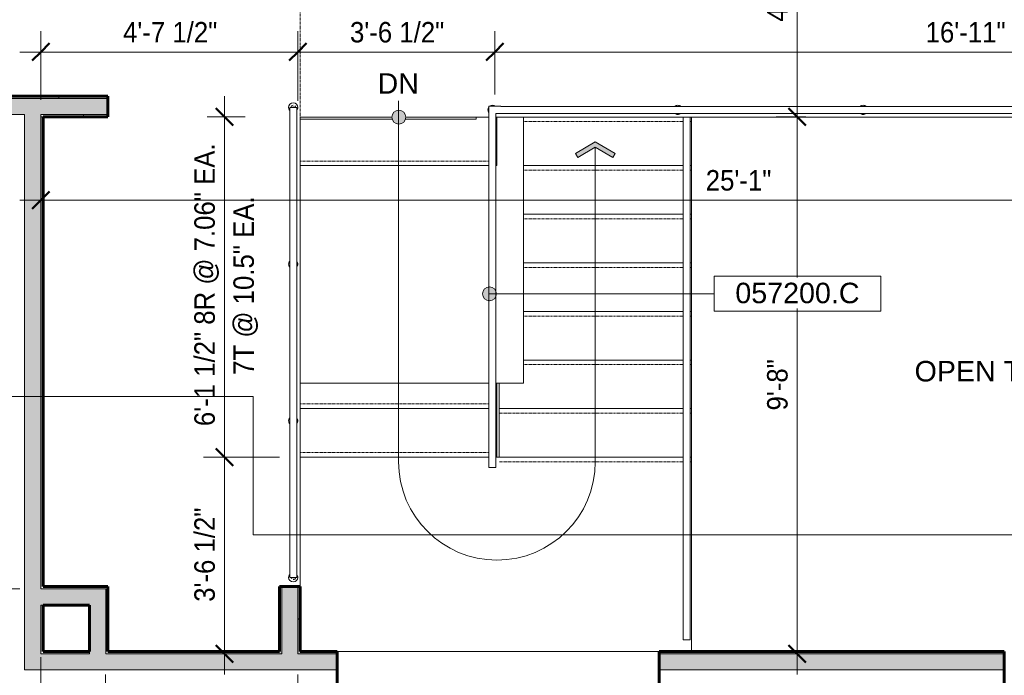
# Model space of a CAD drawing. Header units: inches. Extents: x -653 to 138, y -295 to 603.
# Tile 3 of 21: x -518 to -305, y -176 to -34. Entities that reach past the tile are written whole.
import ezdxf

# ---------------------------------------------------------------- set-up
doc = ezdxf.new("R2010")
doc.units = ezdxf.units.IN
doc.header["$MEASUREMENT"] = 0
for name, pattern in [('1B Hidden Short', [0.125, 0.09375, -0.03125]), ('3B Center Short', [0.59375, 0.375, -0.0625, 0.09375, -0.0625]), ('Overhead 1_16_', [0.101562, 0.0625, -0.039062])]:
    doc.linetypes.add(name, pattern=pattern)
for name, color, linetype, lineweight in [('A-ANNO-DIMS', 1, 'Continuous', 9), ('A-ANNO-DIMS-48', 1, 'Continuous', 9), ('A-ANNO-NOTE', 2, 'Continuous', 9), ('A-ANNO-SYMB', 6, 'Continuous', 9), ('A-ANNO-TEXT', 2, 'Continuous', 9), ('A-DETL', 5, 'Continuous', 9), ('A-DETL-GENF', 3, 'Continuous', 9), ('A-DETL-MBND', 5, 'Continuous', 9), ('A-FLOR-HRAL', 1, 'Continuous', 9), ('A-FLOR-OTLN', 6, 'Continuous', 18), ('A-FLOR-STRS', 2, 'Continuous', 9), ('A-WALL', 2, 'Continuous', 18), ('A-WALL-PATT', 2, 'Continuous', 60), ('I-WALL', 2, 'Continuous', 18)]:
    doc.layers.add(name, color=color, linetype=linetype, lineweight=lineweight)
doc.styles.add('Arial', font='arial.ttf', dxfattribs={"height": 4.425898})
doc.styles.add('Arial_1', font='arial.ttf', dxfattribs={"width": 0.9, "height": 4.425898})
doc.dimstyles.new('Linear_-_3_32__Arial_2', dxfattribs={"dimscale": 12, "dimtxt": 4.5, "dimasz": 0.3125, "dimexe": 0.375, "dimexo": 0.375, "dimgap": 0.0625, "dimtad": 1, "dimdec": 3, "dimrnd": 0.125, "dimzin": 3, "dimdsep": 46, "dimlunit": 4, "dimtxsty": 'Arial_1', "dimblk1": 'OBLIQUE', "dimblk2": 'OBLIQUE', "dimsah": 1, "dimcen": 0.09, "dimdle": 0.375, "dimazin": 0, "dimtfac": 1, "dimtdec": 3, "dimtix": 1, "dimtmove": 0, "dimatfit": 3, "dimfxl": 1, "dimtvp": 1, "dimfrac": 2, "dimtolj": 1, "dimtzin": 0, "dimarcsym": 2})
doc.dimstyles.new('Linear_-_3_32__Arial_2_1', dxfattribs={"dimscale": 12, "dimtxt": 4.5, "dimasz": 0.3125, "dimexe": 0.375, "dimexo": 0.375, "dimgap": 0.0625, "dimtad": 1, "dimdec": 3, "dimrnd": 0.125, "dimzin": 3, "dimdsep": 46, "dimlunit": 4, "dimtxsty": 'Arial_1', "dimblk1": 'OBLIQUE', "dimblk2": 'OBLIQUE', "dimsah": 1, "dimcen": 0.09, "dimdle": 0.375, "dimazin": 0, "dimtfac": 1, "dimtdec": 3, "dimtix": 1, "dimtmove": 1, "dimatfit": 3, "dimfxl": 1, "dimtvp": 1, "dimfrac": 2, "dimtolj": 1, "dimtzin": 0, "dimarcsym": 2})
doc.dimstyles.new('Linear_-_3_32__Arial_2_2', dxfattribs={"dimscale": 12, "dimtxt": 4.5, "dimasz": 0.1875, "dimexe": 0.375, "dimexo": 0.375, "dimgap": 0.0625, "dimtad": 1, "dimdec": 3, "dimrnd": 0.125, "dimzin": 3, "dimdsep": 46, "dimlunit": 4, "dimtxsty": 'Arial_1', "dimblk1": 'OBLIQUE', "dimblk2": 'OBLIQUE', "dimsah": 1, "dimcen": 0.09, "dimdle": 0.375, "dimazin": 0, "dimtfac": 1, "dimtdec": 3, "dimtix": 1, "dimtmove": 0, "dimatfit": 3, "dimfxl": 1, "dimtvp": 1, "dimfrac": 2, "dimtolj": 1, "dimtzin": 0, "dimarcsym": 2})
pattern_1 = [(0, (0, 0), (15.36, 3.84), [0.634, -10.886, 0.634, -10.886, -61.44]), (0, (0, 0), (15.36, 3.84), [-23.04, 0.634, -22.406, 0.634, -10.886, -26.88]), (0, (0, 0), (15.36, 3.84), [-57.6, 0.634, -7.046, 0.634, -18.566]), (120, (5.76, 1.92), (-11.005538, 11.38215), [0.634, -10.886, 0.634, -10.886, -61.44]), (120, (5.76, 1.92), (-11.005538, 11.38215), [-23.04, 0.634, -22.406, 0.634, -10.886, -26.88]), (120, (5.76, 1.92), (-11.005538, 11.38215), [-57.6, 0.634, -7.046, 0.634, -18.566]), (240, (7.68, 9.6), (-4.354462, -15.22215), [0.634, -10.886, 0.634, -10.886, -61.44]), (240, (7.68, 9.6), (-4.354462, -15.22215), [-23.04, 0.634, -22.406, 0.634, -10.886, -26.88]), (240, (7.68, 9.6), (-4.354462, -15.22215), [-57.6, 0.634, -7.046, 0.634, -18.566])]

# ---------------------------------------------------------------- blocks, each defined once
blk = doc.blocks.new('Railing - Post-Round-Core Mounting-1646273-Second Floor Plan')
at = {"layer": 'A-FLOR-HRAL'}
for radius, start, end in [(0.999976, 0, 180), (0.501495, 90, 178.01719008), (0.141713, 9.92324709, 170.07675291), (0.501495, 1.98280992, 45), (0.999976, 180, 220.25966122), (0.999976, 319.74033878, 360)]:
    blk.add_arc((0, -0.015625), radius, start, end, dxfattribs=at)
blk = doc.blocks.new('Railing - Post-Round-Core Mounting-V3-Second Floor Plan')
at = {"layer": 'A-FLOR-HRAL'}
for radius, start, end in [(0.999976, 139.7520567, 180), (0.999976, 0, 40.2479433), (0.999976, 180, 360), (0.501495, 180, 225), (0.141713, 180, 0), (0.501495, 270, 0)]:
    blk.add_arc((0, -0.015625), radius, start, end, dxfattribs=at)
blk = doc.blocks.new('Railing - Post-Round-Core Mounting-V4-Second Floor Plan')
at = {"layer": 'A-FLOR-HRAL'}
for start, end in [(139.7520567, 180), (0, 40.2479433), (180, 220.2479433), (319.7520567, 360)]:
    blk.add_arc((0, -0.015625), 0.999976, start, end, dxfattribs=at)
blk = doc.blocks.new('Railing - Railing-713493-Second Floor Plan')
at = {"layer": 'A-FLOR-HRAL'}
for p, q in [((-459.29, -52.92), (-459.29, -154.42)), ((-459.29, -52.92), (-457.79, -52.92)), ((-457.79, -154.42), (-457.79, -52.92)), ((-457.79, -154.42), (-459.29, -154.42))]:
    blk.add_line(p, q, dxfattribs=at)
at = {"rotation": 180}
for name, p in [('Railing - Post-Round-Core Mounting-V3-Second Floor Plan', (-458.54, -52.92)), ('Railing - Post-Round-Core Mounting-V4-Second Floor Plan', (-458.54, -86.75)), ('Railing - Post-Round-Core Mounting-V4-Second Floor Plan', (-458.54, -120.58)), ('Railing - Post-Round-Core Mounting-1646273-Second Floor Plan', (-458.54, -154.42))]:
    blk.add_blockref(name, p, dxfattribs=at)
blk = doc.blocks.new('Railing - Post-Round-Core Mounting-V5-Second Floor Plan')
at = {"layer": 'A-FLOR-HRAL'}
for start, end in [(142.00211005, 180), (56.77951584, 123.22048416), (180, 217.99788995)]:
    blk.add_arc((0, -0.015625), 0.999976, start, end, dxfattribs=at)
blk = doc.blocks.new('Railing - Post-Round-Core Mounting-V6-Second Floor Plan')
at = {"layer": 'A-FLOR-HRAL'}
for radius, start, end in [(0.999976, 139.7520567, 180), (0.999976, 0, 40.25360207), (0.999976, 180, 360), (0.501495, 180, 225), (0.141713, 180, 0), (0.501495, 270, 0)]:
    blk.add_arc((0, -0.015625), radius, start, end, dxfattribs=at)
blk = doc.blocks.new('Railing - Railing-894671-Second Floor Plan')
at = {"layer": 'A-FLOR-HRAL'}
for p, q in [((-215.54, -52.67), (-413.74, -52.67)), ((-215.54, -52.67), (-215.54, -54.17)), ((-413.74, -54.17), (-215.54, -54.17))]:
    blk.add_line(p, q, dxfattribs=at)
at = {"extrusion": (0, 0, -1), "zscale": -1, "rotation": 270}
for name, p in [('Railing - Post-Round-Core Mounting-V5-Second Floor Plan', (415.54, -53.42)), ('Railing - Post-Round-Core Mounting-V4-Second Floor Plan', (375.54, -53.42)), ('Railing - Post-Round-Core Mounting-V4-Second Floor Plan', (335.54, -53.42)), ('Railing - Post-Round-Core Mounting-V4-Second Floor Plan', (295.54, -53.42)), ('Railing - Post-Round-Core Mounting-V4-Second Floor Plan', (255.54, -53.42)), ('Railing - Post-Round-Core Mounting-V6-Second Floor Plan', (215.54, -53.42))]:
    blk.add_blockref(name, p, dxfattribs=at)
blk = doc.blocks.new('Railing - Railing-1626505-Second Floor Plan')
at = {"layer": 'A-FLOR-HRAL'}
for p, q in [((-416.32, -130.67), (-416.32, -56.92)), ((-414.82, -130.67), (-414.82, -56.92)), ((-414.82, -130.67), (-416.32, -130.67))]:
    blk.add_line(p, q, dxfattribs=at)
blk = doc.blocks.new('Railing - Railing-1626509-Second Floor Plan')
at = {"layer": 'A-FLOR-HRAL'}
for p, q in [((-374.34, -132.01), (-374.34, -167.92)), ((-372.84, -132.01), (-372.84, -167.92)), ((-372.84, -167.92), (-374.34, -167.92))]:
    blk.add_line(p, q, dxfattribs=at)
blk = doc.blocks.new('Railing - Railing-1627492-Second Floor Plan')
at = {"layer": 'A-FLOR-HRAL'}
for p, q in [((-374.34, -54.95), (-374.34, -127.3)), ((-372.84, -54.95), (-372.84, -127.3))]:
    blk.add_line(p, q, dxfattribs=at)
blk = doc.blocks.new('DIMBLOCK2-Second Floor Plan')
at = {"layer": 'A-ANNO-DIMS-48', "transparency": 16777216}
for p, q in [((-513.04, -171.64), (-513.04, -269.87)), ((-513.04, -265.37), (-513.04, -171.64)), ((-522.29, -180.23), (-522.29, -269.87)), ((-522.29, -265.37), (-522.29, -180.23)), ((-526.79, -265.37), (-513.04, -265.37))]:
    blk.add_line(p, q, dxfattribs=at)
at = {"layer": 'A-ANNO-DIMS-48', "lineweight": 50, "transparency": 16777216}
for p, q in [((-522.29, -265.37), (-520.41, -263.5)), ((-513.04, -265.37), (-511.16, -263.5)), ((-522.29, -265.37), (-524.16, -267.25)), ((-513.04, -265.37), (-514.91, -267.25))]:
    blk.add_line(p, q, dxfattribs=at)
at = {"layer": 'A-ANNO-DIMS-48', "transparency": 16777216}
blk.add_ellipse((-511.8, -265.37), major_axis=(5.86, 0), ratio=0.853868, start_param=1.570796, end_param=3.141593, dxfattribs=at)
at = {"layer": 'A-ANNO-DIMS-48', "color": 0, "transparency": 16777216, "insert": (-511.8, -258.09), "char_height": 4.426, "width": 16.9477, "attachment_point": 1, "line_spacing_factor": 0.938532, "style": 'Arial_1'}
blk.add_mtext('9 1/4"', dxfattribs=at)
blk = doc.blocks.new('_Oblique')
at = {"color": 0, "linetype": 'ByBlock', "lineweight": -2}
blk.add_line((-0.5, -0.5), (0.5, 0.5), dxfattribs=at)
blk = doc.blocks.new('DIMBLOCK3-Second Floor Plan')
at = {"layer": 'A-ANNO-DIMS-48', "transparency": 16777216}
for p, q in [((-513.04, -171.64), (-513.04, -269.87)), ((-513.04, -265.37), (-513.04, -171.64)), ((-414.29, -187.04), (-414.29, -269.87)), ((-513.04, -265.37), (-414.29, -265.37))]:
    blk.add_line(p, q, dxfattribs=at)
at = {"layer": 'A-ANNO-DIMS-48', "linetype": '3B Center Short', "transparency": 16777216}
blk.add_line((-414.29, -265.37), (-414.29, -187.04), dxfattribs=at)
at = {"layer": 'A-ANNO-DIMS-48', "lineweight": 50, "transparency": 16777216}
for p, q in [((-513.04, -265.37), (-511.16, -263.5)), ((-513.04, -265.37), (-514.91, -267.25)), ((-414.29, -265.37), (-415.41, -266.5)), ((-414.29, -265.37), (-413.16, -264.25))]:
    blk.add_line(p, q, dxfattribs=at)
at = {"layer": 'A-ANNO-DIMS-48', "color": 0, "transparency": 16777216, "insert": (-473.66, -258.88), "char_height": 4.426, "width": 24.0092, "attachment_point": 1, "line_spacing_factor": 0.938532, "style": 'Arial_1'}
blk.add_mtext('8\'-2 3/4"', dxfattribs=at)
blk = doc.blocks.new('DIMBLOCK9-Second Floor Plan')
at = {"layer": 'A-ANNO-DIMS-48', "transparency": 16777216}
for p, q in [((-212.04, -175.98), (-212.04, -282.72)), ((-212.04, -278.22), (-212.04, -175.98)), ((-522.29, -180.23), (-522.29, -282.72)), ((-522.29, -278.22), (-522.29, -180.23)), ((-526.79, -278.22), (-212.04, -278.22))]:
    blk.add_line(p, q, dxfattribs=at)
at = {"layer": 'A-ANNO-DIMS-48', "lineweight": 50, "transparency": 16777216}
for p, q in [((-522.29, -278.22), (-524.16, -280.09)), ((-522.29, -278.22), (-520.41, -276.34)), ((-212.04, -278.22), (-213.91, -280.09)), ((-212.04, -278.22), (-210.16, -276.34))]:
    blk.add_line(p, q, dxfattribs=at)
at = {"layer": 'A-ANNO-DIMS-48', "color": 0, "transparency": 16777216, "insert": (-380.21, -271.73), "char_height": 4.4259, "width": 31.32, "attachment_point": 1, "line_spacing_factor": 0.938532, "style": 'Arial_1'}
blk.add_mtext('25\'-10 1/4"', dxfattribs=at)
blk = doc.blocks.new('DIMBLOCK24-Second Floor Plan')
at = {"layer": 'A-ANNO-DIMS-48', "transparency": 16777216}
for p, q in [((-537.04, -60.23), (-537.04, -282.72)), ((-537.04, -278.22), (-537.04, -60.23)), ((-522.29, -180.23), (-522.29, -282.72)), ((-522.29, -278.22), (-522.29, -180.23)), ((-537.04, -278.22), (-517.79, -278.22))]:
    blk.add_line(p, q, dxfattribs=at)
at = {"layer": 'A-ANNO-DIMS-48', "lineweight": 50, "transparency": 16777216}
for p, q in [((-537.04, -278.22), (-538.91, -280.09)), ((-537.04, -278.22), (-535.16, -276.34)), ((-522.29, -278.22), (-524.16, -280.09)), ((-522.29, -278.22), (-520.41, -276.34))]:
    blk.add_line(p, q, dxfattribs=at)
at = {"layer": 'A-ANNO-DIMS-48', "color": 0, "transparency": 16777216, "insert": (-539.66, -271.73), "char_height": 4.426, "width": 24.0092, "attachment_point": 1, "line_spacing_factor": 0.938532, "style": 'Arial_1'}
blk.add_mtext('1\'-2 3/4"', dxfattribs=at)
blk = doc.blocks.new('DIMBLOCK25-Second Floor Plan')
at = {"layer": 'A-ANNO-DIMS-48', "transparency": 16777216}
for p, q in [((-513.04, -51.23), (-513.04, -36.4)), ((-457.54, -51.48), (-457.54, -36.4)), ((-517.54, -40.9), (-457.54, -40.9)), ((-513.04, -40.9), (-513.04, -51.23)), ((-457.54, -40.9), (-457.54, -51.48))]:
    blk.add_line(p, q, dxfattribs=at)
at = {"layer": 'A-ANNO-DIMS-48', "lineweight": 50, "transparency": 16777216}
for p, q in [((-513.04, -40.9), (-511.16, -39.02)), ((-457.54, -40.9), (-455.66, -39.02)), ((-513.04, -40.9), (-514.91, -42.77)), ((-457.54, -40.9), (-459.41, -42.77))]:
    blk.add_line(p, q, dxfattribs=at)
at = {"layer": 'A-ANNO-DIMS-48', "color": 0, "transparency": 16777216, "insert": (-495.29, -34.41), "char_height": 4.426, "width": 24.0092, "attachment_point": 1, "line_spacing_factor": 0.938532, "style": 'Arial_1'}
blk.add_mtext('4\'-7 1/2"', dxfattribs=at)
blk = doc.blocks.new('DIMBLOCK26-Second Floor Plan')
at = {"layer": 'A-ANNO-DIMS-48', "transparency": 16777216}
for p, q in [((-457.54, -51.48), (-457.54, -36.4)), ((-415.04, -50.11), (-415.04, -36.4)), ((-457.54, -40.9), (-415.04, -40.9)), ((-457.54, -40.9), (-457.54, -51.48)), ((-415.04, -40.9), (-415.04, -50.11))]:
    blk.add_line(p, q, dxfattribs=at)
at = {"layer": 'A-ANNO-DIMS-48', "lineweight": 50, "transparency": 16777216}
for p, q in [((-457.54, -40.9), (-455.66, -39.02)), ((-415.04, -40.9), (-413.16, -39.02)), ((-457.54, -40.9), (-459.41, -42.77)), ((-415.04, -40.9), (-416.91, -42.77))]:
    blk.add_line(p, q, dxfattribs=at)
at = {"layer": 'A-ANNO-DIMS-48', "color": 0, "transparency": 16777216, "insert": (-446.29, -34.41), "char_height": 4.426, "width": 24.0092, "attachment_point": 1, "line_spacing_factor": 0.938532, "style": 'Arial_1'}
blk.add_mtext('3\'-6 1/2"', dxfattribs=at)
blk = doc.blocks.new('DIMBLOCK27-Second Floor Plan')
at = {"layer": 'A-ANNO-DIMS-48', "transparency": 16777216}
for p, q in [((-415.04, -50.11), (-415.04, -36.4)), ((-212.04, -42.75), (-212.04, -36.4)), ((-415.04, -40.9), (-207.54, -40.9)), ((-415.04, -40.9), (-415.04, -50.11)), ((-212.04, -40.9), (-212.04, -42.75))]:
    blk.add_line(p, q, dxfattribs=at)
at = {"layer": 'A-ANNO-DIMS-48', "lineweight": 50, "transparency": 16777216}
for p, q in [((-415.04, -40.9), (-413.16, -39.02)), ((-212.04, -40.9), (-210.16, -39.02)), ((-415.04, -40.9), (-416.91, -42.77)), ((-212.04, -40.9), (-213.91, -42.77))]:
    blk.add_line(p, q, dxfattribs=at)
at = {"layer": 'A-ANNO-DIMS-48', "color": 0, "transparency": 16777216, "insert": (-322.02, -34.41), "char_height": 4.426, "width": 20.3538, "attachment_point": 1, "line_spacing_factor": 0.938532, "style": 'Arial_1'}
blk.add_mtext('16\'-11"', dxfattribs=at)
blk = doc.blocks.new('DIMBLOCK28-Second Floor Plan')
at = {"layer": 'A-ANNO-DIMS-48', "lineweight": 50, "transparency": 16777216}
for p, q in [((-349.76, -54.92), (-351.64, -53.04)), ((-349.76, -54.92), (-347.89, -56.79)), ((-349.76, -170.92), (-351.64, -169.04)), ((-349.76, -170.92), (-347.89, -172.79))]:
    blk.add_line(p, q, dxfattribs=at)
at = {"layer": 'A-ANNO-DIMS-48', "transparency": 16777216}
for p, q in [((-347.91, -54.92), (-354.26, -54.92)), ((-349.76, -175.42), (-349.76, -54.92)), ((-349.76, -54.92), (-347.91, -54.92)), ((-347.91, -170.92), (-354.26, -170.92)), ((-349.76, -170.92), (-347.91, -170.92))]:
    blk.add_line(p, q, dxfattribs=at)
at = {"layer": 'A-ANNO-DIMS-48', "color": 0, "transparency": 16777216, "insert": (-356.25, -118.35), "char_height": 4.426, "width": 13.0431, "attachment_point": 1, "rotation": 90, "line_spacing_factor": 0.938532, "style": 'Arial_1'}
blk.add_mtext('9\'-8"', dxfattribs=at)
blk = doc.blocks.new('DIMBLOCK29-Second Floor Plan')
at = {"layer": 'A-ANNO-DIMS-48', "lineweight": 50, "transparency": 16777216}
for p, q in [((-349.76, -2.92), (-351.64, -1.04)), ((-349.76, -2.92), (-347.89, -4.79)), ((-349.76, -54.92), (-351.64, -53.04)), ((-349.76, -54.92), (-347.89, -56.79))]:
    blk.add_line(p, q, dxfattribs=at)
at = {"layer": 'A-ANNO-DIMS-48', "transparency": 16777216}
for p, q in [((-347.91, -2.92), (-354.26, -2.92)), ((-349.76, -54.92), (-349.76, -2.92)), ((-349.76, -2.92), (-347.91, -2.92)), ((-347.91, -54.92), (-354.26, -54.92)), ((-349.76, -54.92), (-347.91, -54.92))]:
    blk.add_line(p, q, dxfattribs=at)
at = {"layer": 'A-ANNO-DIMS-48', "color": 0, "transparency": 16777216, "insert": (-356.25, -34.35), "char_height": 4.426, "width": 13.0431, "attachment_point": 1, "rotation": 90, "line_spacing_factor": 0.938532, "style": 'Arial_1'}
blk.add_mtext('4\'-4"', dxfattribs=at)
blk = doc.blocks.new('DIMBLOCK54-Second Floor Plan')
at = {"layer": 'A-ANNO-DIMS-48', "transparency": 16777216}
for p, q in [((-513.04, -74.75), (-513.04, -68.4)), ((-212.04, -74.75), (-212.04, -68.4)), ((-517.54, -72.9), (-207.54, -72.9)), ((-513.04, -72.9), (-513.04, -74.75)), ((-212.04, -72.9), (-212.04, -74.75))]:
    blk.add_line(p, q, dxfattribs=at)
at = {"layer": 'A-ANNO-DIMS-48', "lineweight": 50, "transparency": 16777216}
for p, q in [((-513.04, -72.9), (-511.16, -71.03)), ((-212.04, -72.9), (-210.16, -71.03)), ((-513.04, -72.9), (-514.91, -74.78)), ((-212.04, -72.9), (-213.91, -74.78))]:
    blk.add_line(p, q, dxfattribs=at)
at = {"layer": 'A-ANNO-DIMS-48', "color": 0, "transparency": 16777216, "insert": (-369.49, -66.41), "char_height": 4.426, "width": 16.6985, "attachment_point": 1, "line_spacing_factor": 0.938532, "style": 'Arial_1'}
blk.add_mtext('25\'-1"', dxfattribs=at)
blk = doc.blocks.new('DIMBLOCK70-Second Floor Plan')
at = {"layer": 'A-ANNO-DIMS-48', "transparency": 16777216}
for p, q in [((-473.4, -50.42), (-473.4, -128.45)), ((-477.13, -54.92), (-468.9, -54.92)), ((-473.4, -54.92), (-477.13, -54.92)), ((-461.54, -128.45), (-477.9, -128.45)), ((-473.4, -128.45), (-461.54, -128.45))]:
    blk.add_line(p, q, dxfattribs=at)
at = {"layer": 'A-ANNO-DIMS-48', "lineweight": 50, "transparency": 16777216}
for p, q in [((-473.4, -54.92), (-475.28, -53.04)), ((-473.4, -54.92), (-471.53, -56.79)), ((-473.4, -128.45), (-475.28, -126.57)), ((-473.4, -128.45), (-471.53, -130.32))]:
    blk.add_line(p, q, dxfattribs=at)
at = {"layer": 'A-ANNO-DIMS-48', "color": 0, "transparency": 16777216, "char_height": 4.4259, "attachment_point": 1, "rotation": 90, "line_spacing_factor": 0.938532, "style": 'Arial_1'}
for s, insert, width in [('6\'-1 1/2" 8R @ 7.06" EA.', (-479.9, -121.73), 72.1108), ('7T @ 10.5" EA.', (-471.47, -110.65), 45.5262)]:
    blk.add_mtext(s, dxfattribs=dict(at, insert=insert, width=width))
blk = doc.blocks.new('DIMBLOCK71-Second Floor Plan')
at = {"layer": 'A-ANNO-DIMS-48', "lineweight": 50, "transparency": 16777216}
for p, q in [((-473.4, -128.45), (-475.28, -126.57)), ((-473.4, -128.45), (-471.53, -130.32)), ((-473.4, -170.92), (-475.28, -169.04)), ((-473.4, -170.92), (-471.53, -172.79))]:
    blk.add_line(p, q, dxfattribs=at)
at = {"layer": 'A-ANNO-DIMS-48', "transparency": 16777216}
for p, q in [((-461.54, -128.45), (-477.9, -128.45)), ((-473.4, -128.45), (-473.4, -175.42)), ((-473.4, -128.45), (-461.54, -128.45)), ((-475.25, -170.92), (-468.9, -170.92)), ((-473.4, -170.92), (-475.25, -170.92))]:
    blk.add_line(p, q, dxfattribs=at)
at = {"layer": 'A-ANNO-DIMS-48', "color": 0, "transparency": 16777216, "insert": (-479.9, -159.69), "char_height": 4.426, "width": 24.0092, "attachment_point": 1, "rotation": 90, "line_spacing_factor": 0.938532, "style": 'Arial_1'}
blk.add_mtext('3\'-6 1/2"', dxfattribs=at)
blk = doc.blocks.new('Keynote Tag - Keynote Number - Boxed - Small-135510-Second Floor Plan')
at = {"layer": 'A-ANNO-NOTE'}
for p, q in [((-0.375, -0.0792), (-0.375, 0.0781)), ((-0.375, 0.0781), (0.375, 0.0781)), ((0.375, 0.0781), (0.375, -0.0792)), ((-0.375, -0.0792), (0.375, -0.0792))]:
    blk.add_line(p, q, dxfattribs=at)
blk = doc.blocks.new('DIMBLOCK95-Second Floor Plan')
at = {"layer": 'A-ANNO-DIMS-48', "transparency": 16777216}
for p, q in [((-499.04, -175.42), (-499.04, -254.88)), ((-499.04, -250.38), (-499.04, -175.42)), ((-513.04, -180.23), (-513.04, -254.88)), ((-513.04, -250.38), (-513.04, -180.23)), ((-517.54, -250.38), (-499.04, -250.38))]:
    blk.add_line(p, q, dxfattribs=at)
at = {"layer": 'A-ANNO-DIMS-48', "lineweight": 50, "transparency": 16777216}
for p, q in [((-513.04, -250.38), (-511.16, -248.51)), ((-499.04, -250.38), (-497.16, -248.51)), ((-513.04, -250.38), (-514.91, -252.26)), ((-499.04, -250.38), (-500.91, -252.26))]:
    blk.add_line(p, q, dxfattribs=at)
at = {"layer": 'A-ANNO-DIMS-48', "color": 0, "transparency": 16777216, "insert": (-511.47, -243.89), "char_height": 4.426, "width": 13.0431, "attachment_point": 1, "line_spacing_factor": 0.938532, "style": 'Arial_1'}
blk.add_mtext('1\'-2"', dxfattribs=at)
blk = doc.blocks.new('DIMBLOCK96-Second Floor Plan')
at = {"layer": 'A-ANNO-DIMS-48', "transparency": 16777216}
for p, q in [((-499.04, -175.42), (-499.04, -254.88)), ((-499.04, -250.38), (-499.04, -175.42)), ((-457.54, -175.42), (-457.54, -254.88)), ((-457.54, -250.38), (-457.54, -175.42)), ((-499.04, -250.38), (-453.04, -250.38))]:
    blk.add_line(p, q, dxfattribs=at)
at = {"layer": 'A-ANNO-DIMS-48', "lineweight": 50, "transparency": 16777216}
for p, q in [((-499.04, -250.38), (-497.16, -248.51)), ((-457.54, -250.38), (-455.66, -248.51)), ((-499.04, -250.38), (-500.91, -252.26)), ((-457.54, -250.38), (-459.41, -252.26))]:
    blk.add_line(p, q, dxfattribs=at)
at = {"layer": 'A-ANNO-DIMS-48', "color": 0, "transparency": 16777216, "insert": (-488.29, -243.89), "char_height": 4.426, "width": 24.0092, "attachment_point": 1, "line_spacing_factor": 0.938532, "style": 'Arial_1'}
blk.add_mtext('3\'-5 1/2"', dxfattribs=at)
blk = doc.blocks.new('DIMBLOCK97-Second Floor Plan')
at = {"layer": 'A-ANNO-DIMS-48', "transparency": 16777216}
for p, q in [((-608.65, -175.42), (-608.65, -152.42)), ((-517.54, -156.92), (-613.15, -156.92)), ((-608.65, -156.92), (-517.54, -156.92)), ((-522.35, -170.92), (-613.15, -170.92)), ((-608.65, -170.92), (-522.35, -170.92))]:
    blk.add_line(p, q, dxfattribs=at)
at = {"layer": 'A-ANNO-DIMS-48', "lineweight": 50, "transparency": 16777216}
for p, q in [((-608.65, -156.92), (-610.52, -155.04)), ((-608.65, -156.92), (-606.77, -158.79)), ((-608.65, -170.92), (-610.52, -169.04)), ((-608.65, -170.92), (-606.77, -172.79))]:
    blk.add_line(p, q, dxfattribs=at)
at = {"layer": 'A-ANNO-DIMS-48', "color": 0, "transparency": 16777216, "insert": (-615.14, -169.35), "char_height": 4.426, "width": 13.0431, "attachment_point": 1, "rotation": 90, "line_spacing_factor": 0.938532, "style": 'Arial_1'}
blk.add_mtext('1\'-2"', dxfattribs=at)

msp = doc.modelspace()

# ---------------------------------------------------------------- hatches: boundary and pattern name
at = {"layer": 'A-ANNO-NOTE'}
h = msp.add_hatch(color=256, dxfattribs=at)
edge = h.paths.add_edge_path(flags=0)
edge.add_arc((-416.1598, -93.1343), 1.5, 0, 360)
at = {"layer": 'A-DETL-GENF'}
for color, points in [(7, [(-435.7547, -56.4644), (-435.3665, -56.4133), (-435.0047, -56.2634), (-434.6941, -56.0251), (-434.4557, -55.7144), (-434.3058, -55.3526), (-434.2547, -54.9644), (-434.3058, -54.5762), (-434.4557, -54.2144), (-434.6941, -53.9037), (-435.0047, -53.6654), (-435.3665, -53.5155), (-435.7547, -53.4644), (-436.143, -53.5155), (-436.5047, -53.6654), (-436.8154, -53.9037), (-437.0538, -54.2144), (-437.2036, -54.5762), (-437.2547, -54.9644), (-437.2036, -55.3526), (-437.0538, -55.7144), (-436.8154, -56.0251), (-436.5047, -56.2634), (-436.143, -56.4133)]), (9, [(-397.1109, -63.7155), (-393.3401, -61.4497), (-389.5693, -63.7155), (-389.0543, -62.8583), (-393.3401, -60.2831), (-397.6259, -62.8583)])]:
    msp.add_hatch(color=color, dxfattribs=at).paths.add_polyline_path(points, flags=0)
at = {"layer": 'A-WALL-PATT'}
for points in [[(-514.3028, -54.4179), (-513.0361, -54.4179), (-513.0361, -50.9179), (-537.0361, -50.9179), (-537.0361, -54.4179), (-516.5361, -54.4179)], [(-498.5361, -54.4179), (-498.5361, -50.9179), (-513.0361, -50.9179), (-513.0361, -54.4179)], [(-514.3028, -174.4179), (-513.0361, -174.4179), (-513.0361, -54.4179), (-516.5361, -54.4179), (-516.5361, -174.4179)], [(-457.5361, -170.9179), (-457.5361, -156.4179), (-461.0361, -156.4179), (-461.0361, -170.9179)], [(-499.0361, -170.9179), (-499.0361, -160.4179), (-502.5361, -160.4179), (-502.5361, -170.9179)]]:
    msp.add_hatch(color=256, dxfattribs=at).paths.add_polyline_path(points, flags=0)
at = {"layer": 'A-WALL-PATT', "lineweight": 9}
h = msp.add_hatch(dxfattribs=at)
h.set_pattern_fill('FP_2', color=256, style=0, pattern_type=2)
h.set_pattern_definition(pattern_1)
h.paths.add_polyline_path([(-514.3028, -50.9179), (-513.0361, -50.9179), (-513.0361, -50.4179), (-536.5361, -50.4179), (-536.5361, -50.9179), (-523.0999, -50.9179)], flags=0)
h = msp.add_hatch(dxfattribs=at)
h.set_pattern_fill('FP_2', color=256, style=0, pattern_type=2)
h.set_pattern_definition(pattern_1)
h.paths.add_polyline_path([(-513.0361, -50.9179), (-498.5361, -50.9179), (-498.5361, -50.4179), (-513.0361, -50.4179)], flags=0)
h = msp.add_hatch(dxfattribs=at)
h.set_pattern_fill('FP_2', color=256, style=0, pattern_type=2)
h.set_pattern_definition(pattern_1)
h.paths.add_polyline_path([(-512.5361, -54.9179), (-498.5361, -54.9179), (-498.5361, -54.4179), (-513.0361, -54.4179), (-513.0361, -54.9179)], flags=0)
h = msp.add_hatch(dxfattribs=at)
h.set_pattern_fill('FP_2', color=256, style=0, pattern_type=2)
h.set_pattern_definition(pattern_1)
h.paths.add_polyline_path([(-512.5361, -170.9179), (-512.5361, -160.4179), (-513.0361, -160.4179), (-513.0361, -170.9179)], flags=0)
h.paths.add_polyline_path([(-512.5361, -156.4179), (-512.5361, -54.9179), (-513.0361, -54.9179), (-513.0361, -156.4179)], flags=0)
at = {"layer": 'A-WALL-PATT', "lineweight": 18}
msp.add_hatch(color=256, dxfattribs=at).paths.add_polyline_path([(-512.5361, -160.4179), (-499.0361, -160.4179), (-499.0361, -156.9179), (-513.0361, -156.9179), (-513.0361, -160.4179)], flags=0)
at = {"layer": 'A-WALL-PATT', "lineweight": 9}
h = msp.add_hatch(dxfattribs=at)
h.set_pattern_fill('FP_2', color=256, style=0, pattern_type=2)
h.set_pattern_definition(pattern_1)
h.paths.add_polyline_path([(-498.5361, -170.9179), (-498.5361, -156.9179), (-499.0361, -156.9179), (-499.0361, -170.9179)], flags=0)
h = msp.add_hatch(dxfattribs=at)
h.set_pattern_fill('FP_2', color=256, style=0, pattern_type=2)
h.set_pattern_definition(pattern_1)
h.paths.add_polyline_path([(-457.0361, -170.4179), (-457.0361, -156.4179), (-457.5361, -156.4179), (-457.5361, -170.4179)], flags=0)
at = {"layer": 'A-WALL-PATT'}
h = msp.add_hatch(color=256, dxfattribs=at)
h.paths.add_polyline_path([(-51.5361, -174.4179), (-51.5361, -170.9179), (-91.5365, -170.9179), (-91.5365, -174.4179), (-52.0361, -174.4179)], flags=0)
h.paths.add_polyline_path([(-512.5361, -174.4179), (-449.0361, -174.4179), (-449.0361, -170.9179), (-513.0361, -170.9179), (-513.0361, -174.4179)], flags=0)
h.paths.add_polyline_path([(-379.5361, -174.4179), (-305.0361, -174.4179), (-305.0361, -170.9179), (-379.5361, -170.9179)], flags=0)
h.paths.add_polyline_path([(-161.0365, -174.4179), (-161.0365, -170.9179), (-235.5361, -170.9179), (-235.5361, -174.4179), (-197.6063, -174.4179)], flags=0)
at = {"layer": 'A-WALL-PATT', "lineweight": 9}
h = msp.add_hatch(dxfattribs=at)
h.set_pattern_fill('FP_2', color=256, style=0, pattern_type=2)
h.set_pattern_definition(pattern_1)
h.paths.add_polyline_path([(-56.8523, -170.9179), (-52.0361, -170.9179), (-52.0361, -170.4179), (-91.5365, -170.4179), (-91.5365, -170.9179)], flags=0)
h.paths.add_polyline_path([(-379.5361, -170.9179), (-305.0361, -170.9179), (-305.0361, -170.4179), (-379.5361, -170.4179)], flags=0)
h.paths.add_polyline_path([(-235.5361, -170.9179), (-212.0361, -170.9179), (-212.0361, -170.4179), (-235.5361, -170.4179)], flags=0)
h.paths.add_polyline_path([(-208.5361, -170.9179), (-161.0365, -170.9179), (-161.0365, -170.4179), (-208.5361, -170.4179)], flags=0)
h.paths.add_polyline_path([(-498.5361, -170.9179), (-461.0361, -170.9179), (-461.0361, -170.4179), (-498.5361, -170.4179)], flags=0)
h.paths.add_polyline_path([(-502.5361, -170.9179), (-502.5361, -170.4179), (-512.5361, -170.4179), (-512.5361, -170.9179)], flags=0)
h.paths.add_polyline_path([(-449.0361, -170.9179), (-449.0361, -170.4179), (-457.5361, -170.4179), (-457.5361, -170.9179)], flags=0)

# ---------------------------------------------------------------- linework, layer by layer
at = {"layer": 'A-ANNO-NOTE'}
msp.add_line((-416.1598, -93.1343), (-367.6838, -93.1343), dxfattribs=at)
msp.add_circle((-416.1598, -93.1343), 1.5, dxfattribs=at)
at = {"layer": 'A-ANNO-SYMB'}
for p, q in [((-467.2126, -115.3113), (-563.0102, -115.3113)), ((-467.2126, -145.2331), (-467.2126, -115.3113)), ((52.4742, -145.2331), (-467.2126, -145.2331))]:
    msp.add_line(p, q, dxfattribs=at)
at = {"layer": 'A-DETL', "linetype": '1B Hidden Short', "lineweight": 18}
msp.add_line((-457.0353, -6.4179), (-457.0353, -170.4179), dxfattribs=at)
at = {"layer": 'A-DETL'}
for p, q in [((-435.8012, -51.4497), (-435.8012, -129.4497)), ((-413.7432, -52.6367), (-416.3171, -52.6367)), ((-416.3171, -52.6367), (-416.3171, -56.9179)), ((-414.8171, -56.9179), (-414.8171, -54.1992)), ((-414.8171, -54.1992), (-413.7432, -54.1992)), ((-393.3401, -129.4497), (-393.3401, -61.4497)), ((-374.3401, -127.2991), (-374.3401, -132.0107)), ((-372.8401, -132.0107), (-372.8401, -127.2991))]:
    msp.add_line(p, q, dxfattribs=at)
at = {"layer": 'A-DETL', "lineweight": 18}
for p, q in [((-393.3401, -60.2831), (-397.6259, -62.8583)), ((-397.1109, -63.7155), (-393.3401, -61.4497)), ((-389.0543, -62.8583), (-393.3401, -60.2831)), ((-393.3401, -61.4497), (-389.5693, -63.7155)), ((-397.6259, -62.8583), (-397.1109, -63.7155)), ((-389.5693, -63.7155), (-389.0543, -62.8583))]:
    msp.add_line(p, q, dxfattribs=at)
at = {"layer": 'A-DETL'}
for centre, radius, start, end in [((-435.7547, -54.9644), 1.5, 0, 180), ((-435.7547, -54.9644), 1.5, 180, 360), ((-414.5707, -129.4497), 21.2306, 180, 0)]:
    msp.add_arc(centre, radius, start, end, dxfattribs=at)
at = {"layer": 'A-DETL-MBND'}
for p, q in [((-419.0353, -54.9497), (-419.0353, -55.4179)), ((-408.8362, -112.4179), (-408.8362, -54.9497)), ((-437.1766, -55.4179), (-457.0361, -55.4179)), ((-419.0353, -55.4179), (-434.3329, -55.4179)), ((-457.0361, -112.4179), (-416.3171, -112.4179)), ((-414.8171, -112.4179), (-408.8362, -112.4179))]:
    msp.add_line(p, q, dxfattribs=at)
at = {"layer": 'A-FLOR-OTLN'}
for p, q in [((-457.0361, -54.9497), (-437.2508, -54.9497)), ((-457.0361, -156.4179), (-457.0361, -54.9497)), ((-434.2587, -54.9497), (-416.3171, -54.9497)), ((-414.8171, -54.9497), (-212.5361, -54.9497))]:
    msp.add_line(p, q, dxfattribs=at)
at = {"layer": 'A-FLOR-STRS'}
for p, q in [((-457.0353, -54.9497), (-437.2508, -54.9497)), ((-434.2587, -54.9497), (-416.3171, -54.9497)), ((-414.8171, -54.9497), (-414.5671, -54.9497)), ((-414.5671, -65.4497), (-414.5671, -54.9497)), ((-372.5901, -54.9497), (-372.5901, -65.4497)), ((-457.0353, -65.4497), (-416.3171, -65.4497)), ((-414.8171, -65.4497), (-414.5671, -65.4497)), ((-374.3401, -65.4497), (-408.8362, -65.4497)), ((-372.5901, -65.4497), (-372.8401, -65.4497)), ((-372.5901, -65.4497), (-372.5901, -75.9497)), ((-374.3401, -75.9497), (-408.8362, -75.9497)), ((-372.5901, -75.9497), (-372.8401, -75.9497)), ((-372.5901, -75.9497), (-372.5901, -86.4497)), ((-374.3401, -86.4497), (-408.8362, -86.4497)), ((-372.5901, -86.4497), (-372.8401, -86.4497)), ((-372.5901, -86.4497), (-372.5901, -96.9497)), ((-374.3401, -96.9497), (-408.8362, -96.9497)), ((-372.5901, -96.9497), (-372.8401, -96.9497)), ((-372.5901, -96.9497), (-372.5901, -107.4497)), ((-374.3401, -107.4497), (-408.8362, -107.4497)), ((-372.5901, -107.4497), (-372.8401, -107.4497)), ((-372.5901, -107.4497), (-372.5901, -117.9497)), ((-414.5671, -117.9497), (-414.5671, -112.4179)), ((-414.0901, -112.4179), (-414.0901, -117.9497)), ((-457.0353, -117.9497), (-416.3171, -117.9497)), ((-414.8171, -117.9497), (-414.5671, -117.9497)), ((-414.5671, -128.4497), (-414.5671, -117.9497)), ((-414.0901, -117.9497), (-414.0901, -128.4497)), ((-374.3401, -117.9497), (-414.0901, -117.9497)), ((-372.5901, -117.9497), (-372.8401, -117.9497)), ((-372.5901, -117.9497), (-372.5901, -128.4497)), ((-457.0353, -128.4497), (-416.3171, -128.4497)), ((-414.8171, -128.4497), (-414.5671, -128.4497)), ((-414.0901, -128.4497), (-414.5671, -128.4497)), ((-374.3401, -128.4497), (-414.0901, -128.4497)), ((-372.5901, -128.4497), (-372.8401, -128.4497)), ((-372.5901, -170.4179), (-372.5901, -128.4497))]:
    msp.add_line(p, q, dxfattribs=at)
at = {"layer": 'A-FLOR-STRS', "linetype": 'Overhead 1_16_'}
for p, q in [((-374.3401, -55.9497), (-408.8362, -55.9497)), ((-372.5901, -55.9497), (-372.8401, -55.9497)), ((-457.0353, -64.4497), (-416.3171, -64.4497)), ((-414.8171, -64.4497), (-414.5671, -64.4497)), ((-374.3401, -66.4497), (-408.8362, -66.4497)), ((-372.5901, -66.4497), (-372.8401, -66.4497)), ((-374.3401, -76.9497), (-408.8362, -76.9497)), ((-372.5901, -76.9497), (-372.8401, -76.9497)), ((-374.3401, -87.4497), (-408.8362, -87.4497)), ((-372.5901, -87.4497), (-372.8401, -87.4497)), ((-374.3401, -97.9497), (-408.8362, -97.9497)), ((-372.5901, -97.9497), (-372.8401, -97.9497)), ((-374.3401, -108.4497), (-408.8362, -108.4497)), ((-372.5901, -108.4497), (-372.8401, -108.4497)), ((-457.0353, -116.9497), (-416.3171, -116.9497)), ((-414.8171, -116.9497), (-414.5671, -116.9497)), ((-374.3401, -118.9497), (-414.0901, -118.9497)), ((-372.5901, -118.9497), (-372.8401, -118.9497)), ((-457.0353, -127.4497), (-416.3171, -127.4497)), ((-414.8171, -127.4497), (-414.5671, -127.4497)), ((-374.3401, -129.4497), (-414.0901, -129.4497)), ((-372.5901, -129.4497), (-372.8401, -129.4497))]:
    msp.add_line(p, q, dxfattribs=at)
at = {"layer": 'A-WALL'}
for p, q in [((-513.0361, -50.9179), (-537.0361, -50.9179)), ((-516.5361, -54.4179), (-540.5361, -54.4179)), ((-516.5361, -174.4179), (-516.5361, -54.4179)), ((-513.0361, -156.4179), (-513.0361, -54.9179)), ((-512.5361, -160.4179), (-513.0361, -160.4179)), ((-513.0361, -170.9179), (-513.0361, -160.4179)), ((-502.5361, -170.9179), (-513.0361, -170.9179)), ((-502.5361, -170.9179), (-502.5361, -170.4179)), ((-461.0361, -170.9179), (-498.5361, -170.9179)), ((-449.0361, -170.9179), (-457.5361, -170.9179)), ((-449.0361, -170.4179), (-379.5361, -170.4179)), ((-305.0361, -170.9179), (-379.5361, -170.9179)), ((-449.0361, -174.4179), (-516.5361, -174.4179)), ((-305.0361, -174.4179), (-379.5361, -174.4179))]:
    msp.add_line(p, q, dxfattribs=at)
at = {"layer": 'A-WALL', "lineweight": 60}
for p, q in [((-513.0361, -50.4179), (-536.5361, -50.4179)), ((-512.5361, -156.4179), (-512.5361, -54.9179)), ((-512.5361, -170.4179), (-512.5361, -160.4179)), ((-502.5361, -170.4179), (-512.5361, -170.4179)), ((-461.5361, -170.4179), (-498.5361, -170.4179)), ((-449.0361, -170.4179), (-457.0361, -170.4179)), ((-449.0361, -178.1679), (-449.0361, -170.4179)), ((-305.0361, -170.4179), (-379.5361, -170.4179)), ((-379.5361, -170.4179), (-379.5361, -178.1679)), ((-305.0361, -178.1679), (-305.0361, -170.4179))]:
    msp.add_line(p, q, dxfattribs=at)
at = {"layer": 'I-WALL', "lineweight": 60}
for p, q in [((-498.5361, -50.4179), (-513.0361, -50.4179)), ((-498.5361, -54.9179), (-498.5361, -50.4179)), ((-512.5361, -54.9179), (-498.5361, -54.9179)), ((-498.5361, -156.4179), (-512.5361, -156.4179)), ((-498.5361, -170.4179), (-498.5361, -156.4179)), ((-457.0361, -156.4179), (-461.5361, -156.4179)), ((-461.5361, -156.4179), (-461.5361, -170.4179)), ((-457.0361, -170.4179), (-457.0361, -156.4179)), ((-512.5361, -160.4179), (-502.5361, -160.4179)), ((-502.5361, -160.4179), (-502.5361, -170.4179))]:
    msp.add_line(p, q, dxfattribs=at)
at = {"layer": 'I-WALL'}
for p, q in [((-498.5361, -50.9179), (-513.0361, -50.9179)), ((-498.5361, -54.4179), (-513.0361, -54.4179)), ((-513.0361, -54.4179), (-513.0361, -54.9179)), ((-513.0361, -54.9179), (-512.5361, -54.9179)), ((-513.0361, -156.4179), (-513.0361, -156.9179)), ((-499.0361, -156.9179), (-513.0361, -156.9179)), ((-499.0361, -156.9179), (-499.0361, -170.9179)), ((-461.0361, -156.4179), (-461.0361, -170.9179)), ((-457.5361, -156.4179), (-457.5361, -170.9179)), ((-499.0361, -170.9179), (-498.5361, -170.9179))]:
    msp.add_line(p, q, dxfattribs=at)

# ---------------------------------------------------------------- block references
at = {"layer": 'A-ANNO-NOTE', "xscale": 47.99999999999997, "yscale": 47.99999999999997, "zscale": 47.99999999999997}
msp.add_blockref('Keynote Tag - Keynote Number - Boxed - Small-135510-Second Floor Plan', (-349.6838, -93.1074), dxfattribs=at)
at = {"layer": 'A-FLOR-HRAL'}
for name in ['Railing - Railing-713493-Second Floor Plan', 'Railing - Railing-894671-Second Floor Plan', 'Railing - Railing-1627492-Second Floor Plan', 'Railing - Railing-1626505-Second Floor Plan', 'Railing - Railing-1626509-Second Floor Plan']:
    msp.add_blockref(name, (0, 0), dxfattribs=at)

# ---------------------------------------------------------------- texts
at = {"layer": 'A-ANNO-TEXT', "color": 7, "attachment_point": 2, "line_spacing_factor": 0.938532, "style": 'Arial'}
for s, insert, char_height, width in [('DN', (-435.8794, -45.4799), 4.4259, 10.584), ('OPEN TO BELOW', (-298.475, -107.6488), 4.425898, 61.722)]:
    msp.add_mtext(s, dxfattribs=dict(at, insert=insert, char_height=char_height, width=width))

# ---------------------------------------------------------------- dimensions: what is measured, and where the dimension line sits
at = {"layer": 'A-ANNO-DIMS'}
for base, p1, p2, override, picture, middle in [((-349.7616, -2.9179), (-352.4132, -54.9179), (-352.4132, -2.9179), {"dimpost": '<>', "dimfxl": 52}, 'DIMBLOCK29-Second Floor Plan', (-352.7245, -28.9179)), ((-349.7616, -54.9179), (-352.4132, -170.9179), (-352.4132, -54.9179), {"dimpost": '<>', "dimfxl": 116}, 'DIMBLOCK28-Second Floor Plan', (-352.7713, -112.9179)), ((-473.404, -170.9179), (-457.0353, -128.4497), (-470.7524, -170.9179), {"dimpost": '<>', "dimfxl": 44.628507}, 'DIMBLOCK71-Second Floor Plan', (-476.444, -149.6838)), ((-608.6496, -156.9179), (-517.8486, -170.9179), (-513.0361, -156.9179), {"dimpost": '<>', "dimfxl": 14.804059}, 'DIMBLOCK97-Second Floor Plan', (-611.6216, -163.9179))]:
    dim = msp.add_linear_dim(base=base, p1=p1, p2=p2, angle=90, dimstyle='Linear_-_3_32__Arial_2', override=override, dxfattribs=at)
    dim.commit()
    dim.dimension.update_dxf_attribs({"geometry": picture, "text_midpoint": middle})
for base, p1, p2, dimstyle, override, picture, middle in [((-457.5361, -40.8973), (-513.0361, -55.7304), (-457.5361, -46.9777), 'Linear_-_3_32__Arial_2', {"dimpost": '<>', "dimfxl": 56.185945}, 'DIMBLOCK25-Second Floor Plan', (-485.2861, -37.8588)), ((-415.0353, -40.8973), (-457.5361, -46.9777), (-415.0353, -54.6054), 'Linear_-_3_32__Arial_2', {"dimpost": '<>', "dimfxl": 43.179879}, 'DIMBLOCK26-Second Floor Plan', (-436.2857, -37.8573)), ((-212.0361, -40.8973), (-415.0353, -54.6054), (-212.0361, -38.2456), 'Linear_-_3_32__Arial_2', {"dimpost": '<>', "dimfxl": 203.657337}, 'DIMBLOCK27-Second Floor Plan', (-313.5357, -37.8875)), ((-522.2861, -278.2165), (-537.0361, -55.7304), (-522.2861, -175.7304), 'Linear_-_3_32__Arial_2', {"dimpost": '<>', "dimfxl": 120.903112}, 'DIMBLOCK24-Second Floor Plan', (-529.6611, -275.1766)), ((-212.0361, -72.9045), (-513.0361, -70.2529), (-212.0361, -70.2529), 'Linear_-_3_32__Arial_2', {"dimpost": '<>', "dimfxl": 301}, 'DIMBLOCK54-Second Floor Plan', (-362.5361, -69.8948)), ((-414.2861, -265.3727), (-513.0361, -167.1393), (-414.2861, -182.5429), 'Linear_-_3_32__Arial_2_2', {"dimpost": '<>', "dimfxl": 99.94415}, 'DIMBLOCK3-Second Floor Plan', (-463.6611, -262.3328)), ((-212.0361, -278.2165), (-522.2861, -175.7304), (-212.0361, -171.4804), 'Linear_-_3_32__Arial_2', {"dimpost": '<>', "dimfxl": 310.279108}, 'DIMBLOCK9-Second Floor Plan', (-367.1611, -275.1781)), ((-499.0361, -250.3824), (-513.0361, -175.7304), (-499.0361, -170.9179), 'Linear_-_3_32__Arial_2', {"dimpost": '<>', "dimfxl": 14.804059}, 'DIMBLOCK95-Second Floor Plan', (-506.0361, -247.4104)), ((-457.5361, -250.3824), (-499.0361, -170.9179), (-457.5361, -170.9179), 'Linear_-_3_32__Arial_2', {"dimpost": '<>', "dimfxl": 41.5}, 'DIMBLOCK96-Second Floor Plan', (-478.2861, -247.3425))]:
    dim = msp.add_linear_dim(base=base, p1=p1, p2=p2, dimstyle=dimstyle, override=override, dxfattribs=at)
    dim.commit()
    dim.dimension.update_dxf_attribs({"geometry": picture, "text_midpoint": middle})
dim = msp.add_linear_dim(base=(-473.404, -128.4497), p1=(-472.6268, -54.9179), p2=(-457.0353, -128.4497), angle=90, text='6\'-1 1/2"8R @ 7.06" EA.\\X7T @ 10.5" EA.', dimstyle='Linear_-_3_32__Arial_2', override={"dimpost": '<>', "dimfxl": 75.166632}, dxfattribs=at)
dim.commit()
dim.dimension.update_dxf_attribs({"geometry": 'DIMBLOCK70-Second Floor Plan', "text_midpoint": (-473.404, -91.6838)})
dim = msp.add_linear_dim(base=(-513.0361, -265.3727), p1=(-522.2861, -175.7304), p2=(-513.0361, -167.1393), dimstyle='Linear_-_3_32__Arial_2_1', override={"dimpost": '<>', "dimfxl": 12.624158}, dxfattribs=at)
dim.commit()
dim.dimension.update_dxf_attribs({"geometry": 'DIMBLOCK2-Second Floor Plan', "text_midpoint": (-503.3241, -261.0372), "dimtype": 160})

# ---------------------------------------------------------------- next in the draw order: texts
at = {"layer": 'A-ANNO-NOTE', "insert": (-349.6976, -90.7512), "char_height": 4.4259, "width": 31.968, "attachment_point": 2, "line_spacing_factor": 0.938532, "style": 'Arial', "bg_fill": 3, "box_fill_scale": 1.25, "bg_fill_color": 0, "bg_fill_transparency": 0}
msp.add_mtext('057200.C', dxfattribs=at)

doc.saveas('drawing.dxf')
